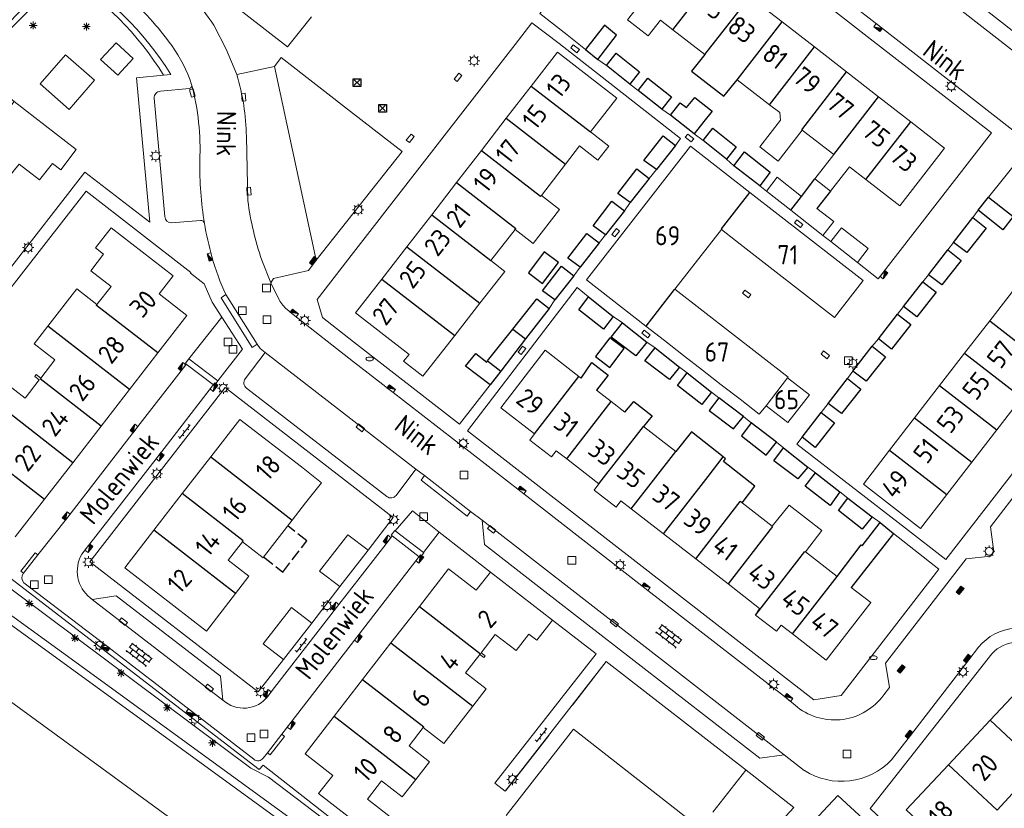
# Model space of a CAD drawing. Extents: x 168769 to 512904, y 516715 to 1559940.
# Tile 132 of 256: x 169957 to 170084, y 519628 to 519731. Entities that reach past the tile are written whole.
import ezdxf

# ---------------------------------------------------------------- set-up
doc = ezdxf.new("R2010")
doc.units = 0
doc.header["$MEASUREMENT"] = 0
doc.linetypes.add('LP', pattern=[14, 9, -5])
doc.linetypes.add('OVERBOUW', pattern=[2, 1.5, -0.5])
doc.layers.get('0').update_dxf_attribs({"linetype": 'CONTINUOUS'})
for name, color, linetype, lineweight in [('B01_HOOFDGEBOUW', 10, 'CONTINUOUS', 0), ('B02_bijgebouw', 12, 'CONTINUOUS', 0), ('B07_scheidingsmuur', 14, 'CONTINUOUS', 25), ('B51_Luifel', 7, 'OVERBOUW', 25), ('Q04_wegmarkering', 7, 'CONTINUOUS', 0), ('Q21_LANTAARNPAAL', 7, 'CONTINUOUS', 18), ('Q23_kolk', 7, 'CONTINUOUS', 18), ('Q26_BOOM', 7, 'CONTINUOUS', 18), ('Q28_rioolput', 7, 'CONTINUOUS', 18), ('Q92_BRANDKRAAN', 7, 'CONTINUOUS', 0), ('Q96_STRAATKOLK', 7, 'CONTINUOUS', 0), ('Q97_TROTTOIRKOLK', 7, 'CONTINUOUS', 0), ('S02_symb_open_verh', 7, 'CONTINUOUS', 13), ('T03_HEK', 34, 'CONTINUOUS', 0), ('T04_Haag', 72, 'CONTINUOUS', 0), ('T09_INSTEEKSLOOT', 72, 'CONTINUOUS', 0), ('T51_CULTUURSCHEIDING', 3, 'CONTINUOUS', 0), ('V00_kant_verharding', 252, 'CONTINUOUS', 0), ('V04_Kant_op_inrit', 254, 'CONTINUOUS', 13), ('V11_VERKEERSDREMPEL', 7, 'CONTINUOUS', 0), ('W00_KANT_WATER', 140, 'CONTINUOUS', 0)]:
    doc.layers.add(name, color=color, linetype=linetype, lineweight=lineweight)
for name, color, linetype in [('B11_dakrand_hoofdgebouw', 20, 'CONTINUOUS'), ('B14_dakrand_bijgebouw', 30, 'CONTINUOUS'), ('Q34_Speelwerktuig', 32, 'CONTINUOUS'), ('Z02_Huisnummer', 253, 'CONTINUOUS'), ('Z06_STRAATNAAM', 7, 'CONTINUOUS')]:
    doc.layers.add(name, color=color, linetype=linetype)
doc.styles.add('ISOCP', font='isocp.shx', dxfattribs={"height": 1.8})

# ---------------------------------------------------------------- blocks, each defined once
blk = doc.blocks.new('Q21')
at = {"color": 0}
for points in [[(-1.5, 0), (-1, 0)], [(-1.06, 1.06), (-0.71, 0.71)], [(0, 1.5), (0, 1)], [(1.06, 1.06), (0.71, 0.71)], [(1.5, 0), (1, 0)], [(-1.06, -1.06), (-0.71, -0.71)], [(0, -1.5), (0, -1)], [(1.06, -1.06), (0.71, -0.71)]]:
    blk.add_lwpolyline(points, dxfattribs=at)
blk.add_circle((0, 0), 1, dxfattribs=at)
blk = doc.blocks.new('Q26')
at = {"color": 0}
for p, q in [((-1, 0), (1, 0)), ((-0.7, 0.7), (0.7, -0.7)), ((0.7, 0.7), (-0.7, -0.7)), ((0, 1), (0, -1))]:
    blk.add_line(p, q, dxfattribs=at)
blk = doc.blocks.new('Q28')
at = {"color": 0}
blk.add_lwpolyline([(1, 1), (1, -1), (-1, -1), (-1, 1)], close=True, dxfattribs=at)
blk = doc.blocks.new('Q34')
at = {"color": 0}
for p, q in [((-0.7, 0.7), (0.7, -0.7)), ((0.7, 0.7), (-0.7, -0.7))]:
    blk.add_line(p, q, dxfattribs=at)
blk.add_lwpolyline([(1, 1), (1, -1), (-1, -1), (-1, 1)], close=True, dxfattribs=at)
blk = doc.blocks.new('Q97')
blk.add_hatch(color=256).paths.add_polyline_path([(-1, 1), (-1, 0), (1, 1)])
blk.add_line((1, 1), (-1, 0))
at = {"color": 0}
for points in [[(-1, 0), (-1, 1), (1, 1), (1, 0), (-1, 0)], [(0, 0.8), (0, 1)]]:
    blk.add_lwpolyline(points, dxfattribs=at)
blk = doc.blocks.new('Q23')
at = {"color": 0}
blk.add_lwpolyline([(0.99, -0.5), (-0.99, -0.5), (-0.99, 0.5), (0.99, 0.5), (0.99, -0.5)], dxfattribs=at)
blk = doc.blocks.new('Q96')
for p, q in [((-1, 0.88), (1, 0.88)), ((-1, 0.75), (1, 0.75)), ((-1, 0.63), (1, 0.63)), ((-1, 0.5), (1, 0.5)), ((-1, 0.38), (1, 0.38)), ((-1, 0.25), (1, 0.25)), ((-1, 0.12), (1, 0.12))]:
    blk.add_line(p, q)
at = {"color": 0}
blk.add_lwpolyline([(1, 1), (1, 0), (-1, 0), (-1, 1), (1, 1)], dxfattribs=at)
blk = doc.blocks.new('Q92')
at = {"color": 0}
blk.add_ellipse((0, 0), major_axis=(-0.991, 0), ratio=0.499983, start_param=1.570796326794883, end_param=7.853981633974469, dxfattribs=at)
blk = doc.blocks.new('S024')
at = {"color": 0}
for p, q in [((0, 1.2), (6.7, 1.2)), ((0, 0), (6.7, 0)), ((0.2, 1.2), (0.2, 0)), ((1.25, 1.5), (1.25, 1.2)), ((1.25, 0), (1.25, -1.2)), ((2.3, 1.2), (2.3, 0)), ((3.35, 1.5), (3.35, 1.2)), ((3.35, 0), (3.35, -1.2)), ((4.4, 1.2), (4.4, 0)), ((5.45, 1.5), (5.45, 1.2)), ((5.45, 0), (5.45, -1.2)), ((6.5, 1.2), (6.5, 0)), ((0, -1.2), (6.7, -1.2)), ((0.2, -1.2), (0.2, -1.5)), ((2.3, -1.2), (2.3, -1.5)), ((4.4, -1.2), (4.4, -1.5)), ((6.5, -1.2), (6.5, -1.5))]:
    blk.add_line(p, q, dxfattribs=at)
blk = doc.blocks.new('S026')
for p, q in [((0, 0), (4.4, 0)), ((0.2, 0.5), (0.2, 0)), ((1.2, 0), (1.2, -0.5)), ((2.2, 0.5), (2.2, 0)), ((3.2, 0), (3.2, -0.5)), ((4.2, 0.5), (4.2, 0))]:
    blk.add_line(p, q)

msp = doc.modelspace()

# ---------------------------------------------------------------- linework, layer by layer
at = {"layer": 'B01_HOOFDGEBOUW'}
for points in [[(170055.65, 519730.31), (170051.46, 519733.56)], [(170041.47, 519729.29), (170039.84, 519730.55), (170038.26, 519728.5), (170035.58, 519730.58), (170037.17, 519732.62)], [(170059.83, 519727.06), (170055.65, 519730.31)], [(170041.47, 519729.29), (170045.63, 519726.05)], [(170023.07, 519721.97), (170026.48, 519726.38), (170034.17, 519720.42), (170030.76, 519716.02)], [(170064.01, 519723.82), (170059.83, 519727.06)], [(170049.82, 519722.8), (170054, 519719.55)], [(170068.18, 519720.57), (170064.01, 519723.82)], [(170019.83, 519717.78), (170023.07, 519721.97)], [(169955.19, 519708.9), (169955.19, 519708.9), (169955.29, 519709.03), (169954.72, 519709.47), (169955.96, 519711.07), (169956.56, 519711.84), (169959.23, 519709.79), (169960.9, 519711.91), (169961.97, 519711.09), (169963.98, 519713.73), (169955.94, 519719.98), (169954.11, 519717.62), (169950.51, 519720.41), (169950.18, 519719.98), (169949.4, 519720.59), (169946.97, 519717.49), (169947.76, 519716.87), (169946.69, 519715.5)], [(170072.36, 519717.33), (170068.18, 519720.57)], [(170054, 519719.55), (170055.33, 519718.52), (170055.45, 519717.54), (170052.76, 519714.06), (170055.12, 519712.22), (170058.25, 519716.25)], [(170016.6, 519713.61), (170019.83, 519717.78)], [(170058.25, 519716.25), (170062.35, 519713.07)], [(170066.53, 519709.82), (170070.92, 519706.41), (170076.75, 519713.92), (170072.36, 519717.33)], [(170030.76, 519716.02), (170033.13, 519714.18), (170031.72, 519712.36), (170029.35, 519714.2)], [(170013.36, 519709.43), (170016.6, 519713.61)], [(170029.35, 519714.2), (170027.52, 519711.83)], [(170059.9, 519709.92), (170062.35, 519713.07)], [(170027.52, 519711.83), (170024.38, 519707.77)], [(170064.4, 519711.47), (170061.92, 519708.3)], [(170064.4, 519711.47), (170066.53, 519709.82)], [(170061.92, 519708.3), (170059.9, 519709.92)], [(170010.14, 519705.26), (170013.36, 519709.43)], [(170024.38, 519707.77), (170026.75, 519705.94), (170023.33, 519701.53), (170020.96, 519703.36)], [(170006.9, 519701.08), (170010.14, 519705.26)], [(169976.58, 519697.31), (169968.52, 519703.57), (169966.48, 519700.94), (169967.54, 519700.12), (169965.89, 519697.99), (169968.52, 519695.95), (169966.68, 519693.58)], [(170020.96, 519703.36), (170017.83, 519699.31)], [(170003.67, 519696.9), (170006.9, 519701.08)], [(170016.38, 519693.75), (170019.62, 519697.89), (170017.83, 519699.31)], [(169976.58, 519697.31), (169974.76, 519694.97), (169978.36, 519692.17), (169974.58, 519687.3)], [(170007.22, 519687.11), (170000.26, 519692.5), (170003.67, 519696.9)], [(169966.68, 519693.58), (169964.05, 519695.62), (169960.29, 519690.78)], [(170082.6, 519691.46), (170085.85, 519695.66)], [(170013.13, 519689.58), (170016.38, 519693.75)], [(169960.29, 519690.78), (169958.53, 519688.5), (169961.2, 519686.42), (169959.37, 519684.05)], [(170079.35, 519687.26), (170082.6, 519691.46)], [(170008.99, 519684.28), (170013.13, 519689.58)], [(169974.58, 519687.3), (169970.9, 519682.55)], [(170008.99, 519684.28), (170006.5, 519686.22), (170007.22, 519687.11)], [(170029.27, 519684.25), (170024.89, 519687.65), (170019.1, 519680.18), (170023.49, 519676.78)], [(170076.1, 519683.06), (170079.35, 519687.26)], [(169959.37, 519684.05), (169958.79, 519684.5), (169958.6, 519684.25), (169959.18, 519683.8), (169957.34, 519681.43), (169954.66, 519683.51), (169952.93, 519681.28)], [(170029.54, 519684.04), (170029.27, 519684.25)], [(170072.85, 519678.87), (170076.1, 519683.06)], [(169970.9, 519682.55), (169967.22, 519677.8)], [(170033.45, 519681.01), (170031.56, 519682.47)], [(170035.23, 519679.63), (170033.45, 519681.01)], [(170086.78, 519681.51), (170083.53, 519677.31)], [(169967.22, 519677.8), (169963.53, 519673.05)], [(169985.22, 519678.68), (169981.45, 519673.8)], [(169981.45, 519673.8), (169985.22, 519678.68), (169993.22, 519672.51), (169995.83, 519670.43), (169993.77, 519667.82), (169992.04, 519665.6), (169988.44, 519660.95), (169988.24, 519660.7), (169985.56, 519662.78)], [(169985.22, 519678.68), (169993.22, 519672.51)], [(170069.59, 519674.67), (170072.85, 519678.87)], [(170027.67, 519673.54), (170026.32, 519674.58), (170025.71, 519673.79), (170022.87, 519675.99), (170023.49, 519676.78)], [(170041.84, 519674.51), (170037.65, 519677.76)], [(170083.53, 519677.31), (170080.28, 519673.11)], [(170077.02, 519668.91), (170073.62, 519664.52), (170066.2, 519670.28), (170069.59, 519674.67)], [(169963.53, 519673.05), (169959.85, 519668.31)], [(169981.45, 519673.8), (169977.76, 519669.04)], [(169981.45, 519673.8), (169977.76, 519669.04)], [(170027.67, 519673.54), (170031.86, 519670.29)], [(170080.28, 519673.11), (170077.02, 519668.91)], [(170036.05, 519667.04), (170034.71, 519668.08), (170034.09, 519667.29), (170031.25, 519669.5), (170031.86, 519670.29)], [(169977.76, 519669.04), (169974.07, 519664.28)], [(169959.85, 519668.31), (169956.07, 519663.43)], [(169993.77, 519667.82), (169992.04, 519665.6)], [(170050.46, 519667.83), (170054.34, 519664.82)], [(170036.05, 519667.04), (170040.24, 519663.79)], [(170054.34, 519664.82), (170056.55, 519667.53), (170060.81, 519664.23), (170058.67, 519661.47)], [(169992.04, 519665.6), (169988.44, 519660.95), (169988.24, 519660.7), (169985.56, 519662.78)], [(169974.07, 519664.28), (169970.29, 519659.4)], [(170040.24, 519663.79), (170044.43, 519660.55)], [(169985.56, 519662.78), (169983.72, 519660.41), (169986.4, 519658.33)], [(170058.67, 519661.47), (170062.79, 519658.28)], [(170044.43, 519660.55), (170048.62, 519657.3)], [(169970.29, 519659.4), (169980.89, 519651.18)], [(170008.54, 519654.38), (170012.32, 519659.27)], [(170012.32, 519659.27), (170015.92, 519656.48), (170017.76, 519658.85)], [(170017.76, 519658.85), (170025.83, 519652.6)], [(169984.66, 519656.07), (169986.4, 519658.33)], [(169980.89, 519651.18), (169984.66, 519656.07)], [(170048.62, 519657.3), (170052.73, 519654.11), (170052.19, 519653.26)], [(170056.99, 519650.8), (170061.38, 519647.41), (170067.17, 519654.88), (170064.61, 519656.86)], [(170004.85, 519649.63), (170008.54, 519654.38)], [(170025.83, 519652.6), (170023.8, 519649.98), (170022.74, 519650.79), (170021.09, 519648.66), (170018.4, 519650.74), (170016.57, 519648.37), (170017.09, 519647.96), (170016.9, 519647.73), (170016.38, 519648.13)], [(170052.19, 519653.26), (170054.92, 519651.15), (170055.53, 519651.94), (170056.99, 519650.8)], [(170001.17, 519644.87), (170004.85, 519649.63)], [(170016.38, 519648.13), (170014.55, 519645.76), (170017.23, 519643.68), (170015.47, 519641.41)], [(169997.49, 519640.11), (170001.17, 519644.87)], [(170082.67, 519639.6), (170088.16, 519645.47), (170094.44, 519639.59), (170091.35, 519636.29), (170094.9, 519632.97), (170097.99, 519636.28), (170100.36, 519634.06)], [(170015.47, 519641.41), (170011.72, 519636.57), (170009.04, 519638.64)], [(169993.7, 519635.22), (169997.49, 519640.11)], [(170077.26, 519633.81), (170082.67, 519639.6)], [(170009.04, 519638.64), (170007.2, 519636.27), (170009.87, 519634.2)], [(170019.82, 519627.24), (170028.55, 519638.42), (170043.89, 519626.43), (170035.16, 519615.26)], [(169995.46, 519630.07), (169997.3, 519632.44), (169993.7, 519635.22)], [(170009.87, 519634.2), (170008.08, 519631.91)], [(170075.58, 519620.12), (170077.71, 519622.39), (170071.77, 519627.94), (170077.26, 519633.81)], [(170008.08, 519631.91), (170006.31, 519629.65)], [(169995.46, 519630.07), (170003.53, 519623.81), (170005.55, 519626.43), (170001.8, 519629.33), (170003.64, 519631.71), (170006.31, 519629.65)], [(170091.81, 519624.93), (170089.43, 519627.15), (170090.09, 519627.86), (170086.57, 519631.15), (170083.55, 519627.93)]]:
    msp.add_lwpolyline(points, dxfattribs=at)
at = {"layer": 'B02_bijgebouw'}
for points in [[(170037.95, 519690.8), (170030.23, 519696.81), (170043.75, 519714.17), (170051.47, 519708.16)], [(170058.18, 519707.64), (170054.99, 519710.14), (170053.62, 519708.33)], [(170051.47, 519708.16), (170066.19, 519696.7), (170062.45, 519691.9), (170050.18, 519701.45)], [(170053.62, 519708.33), (170056.78, 519705.85)], [(170060.16, 519706.08), (170062.35, 519704.37), (170060.94, 519702.57)], [(170060.94, 519702.57), (170056.78, 519705.85)], [(170061.97, 519701.77), (170063.37, 519703.57), (170066.8, 519700.88), (170065.43, 519699.04)], [(170047.76, 519703.33), (170041.73, 519695.58)], [(170050.18, 519701.45), (170047.76, 519703.33)], [(170065.43, 519699.04), (170061.97, 519701.77)], [(170041.73, 519695.58), (170056.42, 519684.15), (170056.36, 519684.07)], [(170040.39, 519688.91), (170037.95, 519690.8)], [(170042.86, 519686.99), (170040.39, 519688.91)], [(170045.3, 519685.09), (170042.86, 519686.99)], [(170047.74, 519683.18), (170045.3, 519685.09)], [(170050.19, 519681.28), (170047.74, 519683.18)], [(170056.36, 519684.07), (170059.2, 519681.86), (170056.4, 519678.27), (170053.59, 519680.45)], [(170053.59, 519680.45), (170056.36, 519684.07)], [(170053.59, 519680.45), (170052.68, 519679.34), (170050.19, 519681.28)], [(169998.23, 519656.95), (169995.59, 519658.95), (169999.27, 519663.7), (170001.91, 519661.69)], [(170001.91, 519661.69), (169998.23, 519656.95)], [(169990.89, 519647.48), (169988.25, 519649.52), (169991.92, 519654.25), (169994.56, 519652.21)], [(169994.56, 519652.21), (169990.89, 519647.48)]]:
    msp.add_lwpolyline(points, dxfattribs=at)
at = {"layer": 'B07_scheidingsmuur'}
for points in [[(170041.47, 519729.29), (170047.3, 519736.79)], [(170045.63, 519726.05), (170051.46, 519733.56)], [(170049.82, 519722.8), (170055.65, 519730.31)], [(170054, 519719.55), (170059.83, 519727.06)], [(170058.21, 519716.28), (170064.01, 519723.82)], [(170023.07, 519721.97), (170030.76, 519716.02)], [(170062.35, 519713.07), (170068.18, 519720.57)], [(170019.83, 519717.78), (170027.52, 519711.83)], [(170058.21, 519716.28), (170058.25, 519716.25)], [(170066.53, 519709.82), (170072.36, 519717.33)], [(170016.6, 519713.61), (170024.29, 519707.66)], [(170013.36, 519709.43), (170021.05, 519703.48)], [(170024.29, 519707.66), (170024.38, 519707.77)], [(170047.79, 519703.43), (170051.47, 519708.16)], [(170010.14, 519705.26), (170017.83, 519699.31)], [(170020.96, 519703.36), (170021.05, 519703.48)], [(170047.79, 519703.43), (170047.76, 519703.33)], [(170006.9, 519701.08), (170016.38, 519693.75)], [(170003.67, 519696.9), (170013.13, 519689.58)], [(170041.63, 519695.53), (170037.95, 519690.8)], [(170041.63, 519695.53), (170041.73, 519695.58)], [(169974.58, 519687.3), (169966.61, 519693.48), (169966.68, 519693.58)], [(169970.9, 519682.55), (169960.29, 519690.78)], [(170082.6, 519691.46), (170090.03, 519685.71)], [(170020.69, 519690.41), (170022.33, 519689.14)], [(170079.35, 519687.26), (170086.78, 519681.51)], [(170017.41, 519686.27), (170019.1, 519684.96)], [(170023.49, 519676.78), (170029.27, 519684.25)], [(169967.22, 519677.8), (169959.29, 519683.95), (169959.37, 519684.05)], [(170076.1, 519683.06), (170083.53, 519677.31)], [(169963.53, 519673.05), (169952.93, 519681.28)], [(170027.67, 519673.54), (170033.45, 519681.01)], [(170072.85, 519678.87), (170080.28, 519673.11)], [(170031.86, 519670.29), (170037.65, 519677.75)], [(169952.02, 519674.58), (169951.92, 519674.45), (169959.85, 519668.31)], [(170036.05, 519667.04), (170041.84, 519674.51)], [(170069.59, 519674.67), (170077.02, 519668.91)], [(169981.45, 519673.8), (169992.04, 519665.6)], [(170046.03, 519671.26), (170048, 519673.8)], [(170040.24, 519663.79), (170046.03, 519671.26)], [(169985.56, 519662.78), (169985.67, 519662.91), (169977.76, 519669.04)], [(170044.43, 519660.55), (170050.22, 519668.02)], [(170050.46, 519667.83), (170050.22, 519668.02)], [(169984.66, 519656.07), (169974.07, 519664.28)], [(170054.41, 519664.77), (170048.62, 519657.3)], [(170054.34, 519664.82), (170054.41, 519664.77)], [(170052.19, 519653.26), (170058.6, 519661.52)], [(170058.6, 519661.52), (170058.67, 519661.47)], [(170056.99, 519650.8), (170062.79, 519658.28)], [(170008.54, 519654.38), (170016.47, 519648.24), (170016.38, 519648.13)], [(170004.85, 519649.63), (170015.47, 519641.41)], [(170001.17, 519644.87), (170009.1, 519638.73), (170009.04, 519638.64)], [(169997.49, 519640.11), (170008.08, 519631.91)], [(170082.67, 519639.6), (170094.86, 519628.19)], [(170077.26, 519633.81), (170083.55, 519627.93)]]:
    msp.add_lwpolyline(points, dxfattribs=at)
at = {"layer": 'B11_dakrand_hoofdgebouw', "flags": 128}
for points in [[(170045.63, 519726.05), (170043.88, 519723.9), (170048.08, 519720.64), (170049.82, 519722.8)], [(170035.23, 519679.63), (170036.39, 519681.01), (170038.77, 519679.14), (170037.65, 519677.76)]]:
    msp.add_lwpolyline(points, dxfattribs=at)
at = {"layer": 'B11_dakrand_hoofdgebouw'}
for points in [[(170029.54, 519684.04), (170030.95, 519686.06), (170033.04, 519684.42), (170031.56, 519682.47)], [(170048, 519673.8), (170043.86, 519677.05), (170041.84, 519674.51)], [(170050.46, 519667.83), (170052.11, 519669.98), (170048.02, 519673.19), (170048.3, 519673.56), (170048, 519673.8)], [(170062.79, 519658.28), (170065.89, 519662.38), (170066.04, 519662.27), (170068.36, 519665.28)], [(170068.36, 519665.28), (170070.13, 519663.87)], [(170070.13, 519663.87), (170064.61, 519656.86)]]:
    msp.add_lwpolyline(points, dxfattribs=at)
at = {"layer": 'B14_dakrand_bijgebouw'}
for points in [[(170031.73, 519725.43), (170034.14, 519728.6), (170032.59, 519729.89), (170030.11, 519726.74)], [(170030.11, 519726.74), (170031.73, 519725.43)], [(170032.83, 519724.63), (170034.09, 519726.25), (170037.14, 519723.81), (170035.88, 519722.2)], [(170035.88, 519722.2), (170032.83, 519724.63)], [(170036.96, 519721.4), (170038.23, 519723.01), (170041.27, 519720.58), (170040.02, 519718.96)], [(170040.02, 519718.96), (170036.96, 519721.4)], [(170043.21, 519719.17), (170044.29, 519720.48), (170046.56, 519718.73), (170045.47, 519717.37)], [(170041.16, 519718.19), (170042.42, 519719.8), (170043.21, 519719.17)], [(170044.21, 519715.75), (170041.16, 519718.19)], [(170045.47, 519717.37), (170044.21, 519715.75)], [(170045.38, 519714.9), (170046.64, 519716.51), (170049.69, 519714.08), (170048.43, 519712.46)], [(170039.32, 519711.13), (170037.71, 519712.29), (170040.18, 519715.51), (170041.8, 519714.26)], [(170048.43, 519712.46), (170045.38, 519714.9)], [(170041.8, 519714.26), (170039.32, 519711.13)], [(170049.37, 519711.63), (170050.77, 519713.43), (170054.11, 519710.78), (170052.74, 519709)], [(170035.93, 519706.83), (170034.32, 519708), (170036.79, 519711.21), (170038.4, 519709.97)], [(170052.74, 519709), (170049.37, 519711.63)], [(170038.4, 519709.97), (170035.93, 519706.83)], [(170058.18, 519707.64), (170059.9, 519709.92)], [(170056.78, 519705.85), (170058.18, 519707.64)], [(170061.92, 519708.3), (170060.16, 519706.08)], [(170082.45, 519707.53), (170085.64, 519705.05), (170084.3, 519703.31), (170081.1, 519705.85)], [(170081.1, 519705.85), (170082.45, 519707.53)], [(170032.7, 519702.63), (170031.09, 519703.8), (170033.55, 519707.02), (170035.17, 519705.77)], [(170035.17, 519705.77), (170032.7, 519702.63)], [(170080.42, 519704.89), (170082.16, 519703.53), (170079.64, 519700.34), (170077.92, 519701.67)], [(170077.92, 519701.67), (170080.42, 519704.89)], [(170029.43, 519698.45), (170027.82, 519699.62), (170030.29, 519702.83), (170031.9, 519701.59)], [(170031.9, 519701.59), (170029.43, 519698.45)], [(170024.75, 519700.46), (170022.7, 519697.72), (170024.54, 519696.34), (170026.6, 519699.07), (170024.75, 519700.46)], [(170077.16, 519700.7), (170078.9, 519699.33), (170076.39, 519696.14), (170074.67, 519697.47)], [(170074.67, 519697.47), (170077.16, 519700.7)], [(170026.13, 519694.21), (170024.52, 519695.38), (170026.98, 519698.59), (170028.6, 519697.34)], [(170028.6, 519697.34), (170026.13, 519694.21)], [(170073.9, 519696.55), (170075.63, 519695.19), (170073.12, 519692), (170071.4, 519693.33)], [(170071.4, 519693.33), (170073.9, 519696.55)], [(170033.71, 519692.04), (170032.47, 519690.4), (170029.24, 519692.89), (170030.51, 519694.58)], [(170030.51, 519694.58), (170033.71, 519692.04)], [(170020.69, 519690.41), (170023.81, 519694.35), (170025.39, 519693.09)], [(170025.39, 519693.09), (170022.33, 519689.14)], [(170070.64, 519692.35), (170072.37, 519690.98), (170069.86, 519687.8), (170068.14, 519689.13)], [(170068.14, 519689.13), (170070.64, 519692.35)], [(170038.1, 519688.72), (170036.63, 519686.92), (170033.46, 519689.35), (170034.9, 519691.2)], [(170034.9, 519691.2), (170038.1, 519688.72)], [(170017.41, 519686.27), (170020.69, 519690.41)], [(170022.33, 519689.14), (170019.1, 519684.96)], [(170033.29, 519689.27), (170031.43, 519686.83), (170033.27, 519685.43), (170035.13, 519687.87), (170033.29, 519689.27)], [(170067.35, 519688.18), (170069.08, 519686.81), (170066.57, 519683.63), (170064.85, 519684.96)], [(170064.85, 519684.96), (170067.35, 519688.18)], [(170017.72, 519683.17), (170014.55, 519685.57), (170015.87, 519687.22), (170017.29, 519686.11), (170017.41, 519686.27)], [(170042.33, 519685.46), (170041.02, 519683.85), (170037.83, 519686.3), (170039.14, 519687.95)], [(170039.14, 519687.95), (170042.33, 519685.46)], [(170019.1, 519684.96), (170017.72, 519683.17)], [(170046.47, 519682.22), (170045.2, 519680.61), (170042.05, 519683.07), (170043.3, 519684.71)], [(170043.3, 519684.71), (170046.47, 519682.22)], [(170064.13, 519683.98), (170065.87, 519682.61), (170063.35, 519679.43), (170061.64, 519680.76)], [(170061.64, 519680.76), (170064.13, 519683.98)], [(170047.43, 519681.49), (170046.17, 519679.84), (170049.32, 519677.43), (170050.61, 519679.04)], [(170050.61, 519679.04), (170047.43, 519681.49)], [(170060.73, 519679.59), (170062.46, 519678.22), (170059.95, 519675.03), (170058.23, 519676.36)], [(170058.23, 519676.36), (170060.73, 519679.59)], [(170051.63, 519678.22), (170050.38, 519676.54), (170053.57, 519674.04), (170054.92, 519675.71)], [(170054.92, 519675.71), (170051.63, 519678.22)], [(170058.98, 519672.48), (170057.7, 519670.96), (170054.57, 519673.31), (170055.84, 519674.97)], [(170055.84, 519674.97), (170058.98, 519672.48)], [(170063.14, 519669.28), (170061.9, 519667.48), (170058.65, 519669.99), (170059.96, 519671.73)], [(170059.96, 519671.73), (170063.14, 519669.28)], [(170067.33, 519666.03), (170066.06, 519664.4), (170062.96, 519666.84), (170064.18, 519668.45)], [(170064.18, 519668.45), (170067.33, 519666.03)]]:
    msp.add_lwpolyline(points, dxfattribs=at)
at = {"layer": 'B51_Luifel'}
msp.add_lwpolyline([(169988.32, 519660.81), (169990.79, 519658.85), (169993.92, 519662.89), (169991.45, 519664.84)], dxfattribs=at)
at = {"layer": 'Q04_wegmarkering'}
for points in [[(169986.08, 519715.41, 0.069964), (169984.82, 519723.48)], [(169978.96, 519722.18, -0.078662), (169980.02, 519712.25)], [(169980.02, 519712.25, 0.041971), (169980.62, 519704.14)], [(169988.07, 519699.35, -0.04538), (169986.26, 519707.06)]]:
    msp.add_lwpolyline(points, format="xyb", dxfattribs=at)
for points in [[(169986.26, 519707.06), (169986.08, 519715.41)], [(169989.26, 519696.42), (169988.07, 519699.35)], [(169988.53, 519687.35), (170008.09, 519672.23)], [(170016.68, 519665.57), (170055.91, 519635.1)], [(169966.05, 519655.29), (169983.04, 519642.21)]]:
    msp.add_lwpolyline(points, dxfattribs=at)
at = {"layer": 'T03_HEK', "linetype": 'LP'}
for points in [[(170011.23, 519619.45), (170032.81, 519647.21)], [(170011.23, 519619.45), (170029.47, 519605.54), (170050.93, 519633.13)]]:
    msp.add_lwpolyline(points, dxfattribs=at)
at = {"layer": 'T04_Haag'}
msp.add_lwpolyline([(169900.32, 519701.16), (169909.98, 519693.68), (169909.43, 519692.9), (169935.23, 519672.65), (169935.86, 519673.23), (169956.07, 519657.57), (169987.74, 519633.18), (169988.27, 519633.76), (170008.88, 519617.63)], dxfattribs=at)
at = {"layer": 'T09_INSTEEKSLOOT'}
msp.add_lwpolyline([(170007.68, 519618.29), (170002.99, 519621.56), (169988.96, 519632.21), (169986.67, 519633.38), (169952.71, 519658.72)], dxfattribs=at)
at = {"layer": 'T51_CULTUURSCHEIDING'}
msp.add_lwpolyline([(169955.94, 519719.98), (169950.5, 519724.48), (169954.51, 519728.47), (169958.01, 519731.98), (169958.2, 519735.02), (169959.13, 519736.01, -0.197525), (169962.2, 519736.45, -0.119867), (169975.32, 519723.38)], format="xyb", dxfattribs=at)
at = {"layer": 'V00_kant_verharding'}
for p, q in [((170079.89, 519647.46), (170081.15, 519649.07)), ((170072.32, 519637.6), (170079.89, 519647.46)), ((170069.85, 519634.46), (170072.32, 519637.6)), ((170052.74, 519634.65), (170055.91, 519635.1)), ((170055.91, 519635.1), (170058.53, 519633.07))]:
    msp.add_line(p, q, dxfattribs=at)
for points in [[(169978.74, 519752.74), (169975.08, 519755.73), (169970.26, 519749.11), (169970.22, 519743.58), (169972.67, 519741.65), (169991.43, 519727.06)], [(170027.74, 519728.62), (170024.2, 519731.38), (170038.68, 519750), (170038.8, 519750.16), (170039.01, 519750), (170067.1, 519728.11), (170082.84, 519715.91), (170068.13, 519696.92), (170065.43, 519699.04)], [(170078.32, 519750), (170071.09, 519740.47), (170122.07, 519700.64)], [(170070.01, 519738.75), (170114.09, 519704.37), (170114.46, 519701.15), (170118.69, 519697.82), (170116, 519694.25), (170114.61, 519692.48), (170107.68, 519683.46), (170107.12, 519682.8), (170095.25, 519667.36), (170093.11, 519664.46)], [(169994.53, 519730.95), (169991.43, 519727.06)], [(170026.69, 519727.48), (170023.16, 519730.18), (170020.99, 519727.38), (170000, 519700.36), (169995.26, 519694.26), (169995.97, 519691.9), (170000, 519688.76), (170013.76, 519678.04)], [(170027.74, 519728.62), (170030.11, 519726.74)], [(169971.37, 519725.54), (169969.15, 519727.57), (169967.15, 519725.42), (169969.37, 519723.39), (169971.37, 519725.54)], [(170041.8, 519714.26), (170042.47, 519715.17), (170026.69, 519727.48)], [(169966.37, 519722.73), (169962.58, 519726.02), (169959.28, 519722.24), (169963.07, 519718.94), (169966.37, 519722.73)], [(169989.74, 519724.53), (169990.6, 519725.67), (170000, 519718.35), (170006.29, 519713.46)], [(170031.73, 519725.43), (170032.83, 519724.63)], [(169989.74, 519724.53), (169995.15, 519699.35)], [(169965.1, 519710.79), (169973.52, 519704.29), (169971.83, 519723.06), (169975.32, 519723.38)], [(169975.32, 519723.38), (169976.27, 519723.47)], [(169974.92, 519721.3), (169978.71, 519721.64)], [(170035.88, 519722.2), (170036.96, 519721.4)], [(169975.48, 519705.01), (169974.11, 519720.39)], [(170040.02, 519718.96), (170041.16, 519718.19)], [(170044.21, 519715.75), (170045.38, 519714.9)], [(170006.29, 519713.46), (169995.15, 519699.35)], [(170048.43, 519712.46), (170049.37, 519711.63)], [(170058.23, 519676.36), (170057.54, 519675.47), (170071.67, 519664.55), (170076.92, 519660.49), (170089.75, 519677.08), (170103.89, 519695.48), (170103.43, 519699.76), (170086.69, 519712.84), (170082.45, 519707.53)], [(170038.4, 519709.97), (170039.32, 519711.13)], [(169944.9, 519684.79), (169965.1, 519710.79)], [(170052.74, 519709), (170053.62, 519708.33)], [(169965.27, 519708.34), (169946.16, 519683.81)], [(169982.88, 519691.96), (169981.64, 519693.92), (169980.61, 519696.29), (169978.83, 519697.68), (169978.88, 519697.74), (169965.27, 519708.34)], [(170035.17, 519705.77), (170035.93, 519706.83)], [(170081.1, 519705.85), (170080.42, 519704.89)], [(169980.13, 519704.53), (169976.37, 519704.19)], [(170031.9, 519701.59), (170032.7, 519702.63)], [(170061.97, 519701.77), (170060.94, 519702.57)], [(170077.92, 519701.67), (170077.16, 519700.7)], [(169994.14, 519698.01), (169995.15, 519699.35)], [(169994.98, 519699.12), (169995.14, 519699.33)], [(170028.6, 519697.34), (170029.43, 519698.45)], [(169990.33, 519694.2), (169989.26, 519696.42), (169989.61, 519696.99), (169994.14, 519698.01)], [(170074.67, 519697.47), (170073.9, 519696.55)], [(170030.51, 519694.58), (170029.03, 519695.79), (170014.78, 519677.19)], [(169985.93, 519683.94), (169988.53, 519687.35), (169987.86, 519687.87), (169987.48, 519688.44), (169983.43, 519694.88)], [(170025.39, 519693.09), (170026.13, 519694.21)], [(170071.4, 519693.33), (170070.64, 519692.35)], [(169957.14, 519658.68), (169959, 519661.07), (169962.88, 519665.98), (169971.68, 519677.34), (169977.92, 519685.38), (169978.27, 519685.84), (169978.16, 519685.96), (169978.62, 519686.55), (169982.88, 519691.96)], [(169965.43, 519662.1), (169974.68, 519673.96), (169981.69, 519683.02), (169981.8, 519683.17), (169981.92, 519683.09), (169982.39, 519683.67), (169985.56, 519687.81), (169982.88, 519691.96)], [(169991.36, 519692.94), (169992.14, 519692.3)], [(170034.9, 519691.2), (170033.71, 519692.04)], [(170039.14, 519687.95), (170038.1, 519688.72)], [(170068.14, 519689.13), (170067.35, 519688.18)], [(170043.3, 519684.71), (170042.33, 519685.46)], [(170064.85, 519684.96), (170064.13, 519683.98)], [(170013.76, 519678.04), (170017.72, 519683.17)], [(169987.61, 519643.28), (169965.73, 519660.17), (169983.34, 519682.8), (169983.33, 519682.8), (170005.14, 519665.94)], [(170004.33, 519668.65), (169986.1, 519682.75)], [(170047.43, 519681.49), (170046.47, 519682.22)], [(170061.64, 519680.76), (170060.73, 519679.59)], [(170051.63, 519678.22), (170050.61, 519679.04)], [(170070.13, 519663.87), (170075.98, 519659.21), (170063.3, 519642.81), (170059.77, 519642.26), (170014.78, 519677.19)], [(170055.84, 519674.97), (170054.92, 519675.71)], [(170024.83, 519656.34), (170016.98, 519662.43), (170016.68, 519665.57), (170015.19, 519666.72), (170009.22, 519671.39), (170008.09, 519672.23), (170005.53, 519668.81)], [(170059.96, 519671.73), (170058.98, 519672.48)], [(170064.18, 519668.45), (170063.14, 519669.28)], [(170007.65, 519666.81), (170005.39, 519664.22), (170005.34, 519664.24), (170004.9, 519663.65), (170005, 519663.54), (170004.53, 519662.92), (169997.79, 519654.24), (169989, 519642.88), (169988.89, 519642.73)], [(170007.65, 519666.81), (170011.12, 519664.02)], [(170001.91, 519661.69), (170005.14, 519665.94)], [(170068.36, 519665.28), (170067.33, 519666.03)], [(170011.12, 519664.02), (170009.07, 519661.38), (170009.1, 519661.34), (170008.65, 519660.75), (170008.51, 519660.83), (170008.4, 519660.69), (170000.41, 519650.38), (169991.7, 519639.11), (169990.67, 519637.77), (169988.82, 519635.38), (169988.26, 519634.66)], [(170011.12, 519664.02), (170017.76, 519658.85)], [(169964.69, 519661.16), (169965.43, 519662.1)], [(169987.05, 519634.52), (169978.95, 519640.78), (169967.93, 519649.26), (169957.2, 519657.46)], [(169994.56, 519652.21), (169998.23, 519656.95)], [(170024.83, 519656.34), (170052.74, 519634.65)], [(169983.04, 519642.21), (169982.73, 519645.34), (169969.19, 519655.76), (169966.05, 519655.29), (169965.8, 519655.48)], [(170025.83, 519652.6), (170031.48, 519648.23)], [(169987.61, 519643.28), (169990.89, 519647.48)], [(170032.79, 519647.22), (170019.69, 519630.37), (170018.35, 519631.41), (170031.48, 519648.23)], [(170032.79, 519647.22), (170032.81, 519647.21)], [(170050.74, 519633.27), (170032.81, 519647.21)], [(170036.32, 519605.63), (170057.17, 519628.28), (170050.74, 519633.27)], [(170080.91, 519613.18), (170062.88, 519629.84), (170060.98, 519627.78), (170040.38, 519605.43)]]:
    msp.add_lwpolyline(points, dxfattribs=at)
for points in [[(169992.14, 519692.3), (170000, 519686.17), (170004.73, 519682.48), (170021.71, 519669.31), (170037.83, 519656.75), (170056.34, 519642.37), (170057.64, 519641.29, 0.424056), (170068.84, 519642.88), (170069.58, 519643.85), (170069.08, 519646.99), (170079.54, 519660.58), (170082.71, 519660.89), (170083.13, 519661.45), (170082.69, 519664.7), (170091.11, 519675.64), (170100.77, 519688.12), (170104.06, 519688.63), (170105.5, 519690.47, 0.415218), (170104.3, 519701.67), (170104.08, 519701.79), (170089.55, 519713.16), (170068.27, 519729.77), (170049.72, 519744.18)], [(169822.24, 519631.96), (169841.24, 519657.38), (169859.16, 519681.24, -0.001651), (169859.35, 519681.44, -0.011157), (169860.64, 519682.77, -0.10273), (169874.88, 519691.92), (169900.35, 519701.83), (169913.88, 519707.06, -0.18206), (169914.6, 519707.1), (169916.54, 519706.42, 0.187575), (169917.28, 519706.49, 0.082642), (169951.09, 519729.83, 0.187466), (169951.41, 519730.51), (169951.52, 519732.4, -0.18844), (169951.86, 519733.09), (169956.68, 519737.89, -0.412431), (169964.87, 519738.36, 0.008471), (169970.28, 519733.88, -0.062733), (169976.38, 519727.23)], [(169957.46, 519732.49), (169957.34, 519735.23), (169959.44, 519737.41), (169962.37, 519737.13, -0.119618), (169976.27, 519723.47)], [(169989.74, 519724.53), (169984.82, 519723.48), (169983.44, 519726.76), (169981.83, 519729.86, 0.070726), (169975.33, 519737.41)], [(169949.82, 519725.03, 0.020561), (169957.46, 519732.49)], [(169978.96, 519722.18, 0.073982), (169976.38, 519727.23)], [(169974.11, 519720.39, -0.443725), (169974.92, 519721.3)], [(169978.71, 519721.64, 0.408841), (169978.96, 519722.18)], [(169976.37, 519704.19, -0.387614), (169975.48, 519705.01)], [(169980.62, 519704.14, 0.41005), (169980.13, 519704.53)], [(169981.59, 519699.82, -0.02178), (169980.62, 519704.14)], [(169983.43, 519694.88, -0.044417), (169981.59, 519699.82)], [(169991.36, 519692.94, -0.075408), (169990.33, 519694.2)], [(170006.68, 519615.99), (169964.27, 519646.86), (169934.77, 519668.27), (169921.13, 519678.19), (169910.29, 519684.04, 0.047723), (169900.33, 519688.08, 0.059756), (169895.79, 519688.86, 0.032689), (169891.03, 519688.79), (169881.84, 519687.73)], [(169986.1, 519682.75, -0.418199), (169985.93, 519683.94)], [(170005.53, 519668.81, -0.410503), (170004.33, 519668.65)], [(169965.8, 519655.48, -0.36773), (169964.69, 519661.16)], [(169957.2, 519657.46, -0.401616), (169957.14, 519658.68)], [(170102.43, 519636.52), (170089.38, 519648.41, 0.434808), (170082.9, 519648.24), (170067.07, 519628.12), (170075.58, 519620.12)], [(169988.89, 519642.73, -0.441564), (169983.04, 519642.21)], [(169988.26, 519634.66, -0.415222), (169987.05, 519634.52)]]:
    msp.add_lwpolyline(points, format="xyb", dxfattribs=at)
for centre, radius, start, end in [((170086.33, 519644.93), 6.63, 45.9597, 141.3941), ((170063.35, 519640.63), 8.96, 237.4706, 316.5127)]:
    msp.add_arc(centre, radius, start, end, dxfattribs=at)
at = {"layer": 'V04_Kant_op_inrit'}
for points in [[(169987.48, 519688.44), (169986.84, 519688.03), (169982.8, 519694.47), (169983.43, 519694.88)], [(170015.19, 519666.72), (170014.74, 519666.12), (170008.76, 519670.79), (170009.22, 519671.39)], [(169957.14, 519658.68), (169956.78, 519658.96), (169958.64, 519661.33), (169959, 519661.07)], [(169990.67, 519637.77), (169991.03, 519637.5), (169989.18, 519635.12), (169988.82, 519635.38)]]:
    msp.add_lwpolyline(points, dxfattribs=at)
at = {"layer": 'V11_VERKEERSDREMPEL'}
for points in [[(169978.27, 519685.84), (169981.8, 519683.17)], [(169982.39, 519683.67), (169978.62, 519686.55)], [(170009.07, 519661.38), (170005.39, 519664.22)], [(170005, 519663.54), (170008.51, 519660.83)]]:
    msp.add_lwpolyline(points, dxfattribs=at)
at = {"layer": 'W00_KANT_WATER'}
for points in [[(170054.52, 519571.01), (170009.31, 519602.72), (169929.62, 519660.87), (169917.81, 519669.32)], [(169963.68, 519646.05), (169934.18, 519667.46)], [(169963.68, 519646.05), (170006.09, 519615.18), (170010.48, 519613.28), (170030.44, 519598.89), (170059.51, 519577.91)]]:
    msp.add_lwpolyline(points, dxfattribs=at)

# ---------------------------------------------------------------- block references
at = {"layer": 'Q21_LANTAARNPAAL', "xscale": 0.5, "yscale": 0.5}
for p in [(170015.64, 519725.26), (170077.62, 519721.96), (169974.3, 519712.89), (170000.59, 519705.91), (169957.74, 519700.99), (169993.64, 519691.53), (170064.85, 519685.95), (169983.09, 519682.73), (170014.23, 519675.55), (169974.45, 519671.62), (170005.18, 519665.66), (170082.53, 519661.54), (169965.59, 519660.15), (170034.6, 519659.75), (169996.55, 519654.46), (169967, 519649.31), (170079.12, 519645.92), (170054.52, 519644.25), (169987.89, 519643.31), (169979.4, 519639.71), (170020.64, 519631.91)]:
    msp.add_blockref('Q21', p, dxfattribs=at)
at = {"layer": 'Q23_kolk'}
for p, xscale, yscale, rotation in [((170028.77, 519726.81), 0.5, 0.5, 322.0532408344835), ((170013.55, 519723.12), 0.5000000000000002, 0.5000000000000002, 231.9927810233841), ((169979.05, 519721.08), 0.4999999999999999, 0.4999999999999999, 104.3557849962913), ((169985.73, 519720.52), 0.5, 0.5, 275.0891417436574), ((170007.35, 519715.17), 0.5, 0.5, 232.0267389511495), ((170043.62, 519715.22), 0.4999999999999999, 0.4999999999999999, 141.8984027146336), ((169986.41, 519708.32), 0.4999999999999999, 0.4999999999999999, 92.9742898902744), ((170034.03, 519702.91), 0.4999999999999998, 0.4999999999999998, 231.3805645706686), ((170057.8, 519704.09), 0.4999999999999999, 0.4999999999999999, 321.4411118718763), ((170051.04, 519694.97), 0.5, 0.5, 324.2670817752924), ((170037.96, 519689.77), 0.4999999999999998, 0.4999999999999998, 142.0872223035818), ((170021.85, 519687.66), 0.5, 0.5, 52.60470478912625), ((170061.25, 519687.06), 0.4999999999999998, 0.4999999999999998, 142.2081412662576), ((170000.88, 519677.58), 0.5, 0.5, 142.2707301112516), ((170017.92, 519664.41), 0.4999999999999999, 0.4999999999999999, 142.2356452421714), ((169970.09, 519652.41), 0.5, 0.5, 322.7633410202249), ((170033.85, 519652.23), 0.5, 0.5, 321.9927810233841), ((169981.28, 519643.77), 0.5, 0.5, 322.6830255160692), ((170052.8, 519637.51), 0.5, 0.5, 322.1663955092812)]:
    msp.add_blockref('Q23', p, dxfattribs=dict(at, xscale=xscale, yscale=yscale, rotation=rotation))
at = {"layer": 'Q26_BOOM', "xscale": 0.5, "yscale": 0.5}
for p in [(169958.39, 519729.85), (169965.3, 519729.69), (169957.89, 519654.77), (169963.82, 519650.27), (169969.8, 519645.71), (169975.8, 519641.23), (169981.68, 519636.66)]:
    msp.add_blockref('Q26', p, dxfattribs=at)
at = {"layer": 'Q28_rioolput', "xscale": 0.5, "yscale": 0.5}
for p in [(169988.69, 519695.74), (169985.55, 519692.81), (169988.75, 519691.64), (169983.71, 519688.72), (169984.35, 519687.78), (170064.25, 519686.29), (170014.34, 519671.46), (170009.08, 519666.02), (170028.34, 519660.35), (169958.56, 519657.22), (169960.35, 519657.86), (169988.35, 519637.79), (169986.68, 519637.34), (170064.07, 519635.23)]:
    msp.add_blockref('Q28', p, dxfattribs=at)
at = {"layer": 'Q34_Speelwerktuig', "xscale": 0.5, "yscale": 0.5}
for p in [(170000.44, 519722.43), (170003.76, 519719.09)]:
    msp.add_blockref('Q34', p, dxfattribs=at)
at = {"layer": 'Q92_BRANDKRAAN', "xscale": 0.5, "yscale": 0.5}
for p in [(170002.09, 519686.53), (170067.5, 519647.72)]:
    msp.add_blockref('Q92', p, dxfattribs=at)
at = {"layer": 'Q96_STRAATKOLK', "xscale": 0.5, "yscale": 0.5}
for p, rotation in [((169994.98, 519699.12), 52.88931702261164), ((170078.96, 519656.33), 51.99278102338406), ((170079.89, 519647.46), 51.99278102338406), ((170071.3, 519646.09), 51.99278102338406), ((170072.32, 519637.6), 51.99278102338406)]:
    msp.add_blockref('Q96', p, dxfattribs=dict(at, rotation=rotation))
at = {"layer": 'Q97_TROTTOIRKOLK'}
for p, xscale, yscale, rotation in [((170068.27, 519729.77), 0.5, 0.5, 141.9927810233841), ((169981.59, 519699.82), 0.5, 0.5, 105.2567193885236), ((170068.68, 519697.64), 0.5, 0.5, 232.2081412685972), ((169992.14, 519692.3), 0.5, 0.5, 321.9927810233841), ((169977.92, 519685.38), 0.4999999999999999, 0.4999999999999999, 52.06344408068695), ((169981.69, 519683.02), 0.5, 0.5, 232.4502275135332), ((170004.73, 519682.48), 0.5, 0.5, 321.9927810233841), ((169971.68, 519677.34), 0.4999999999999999, 0.4999999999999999, 52.34644122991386), ((169974.68, 519673.96), 0.4999999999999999, 0.4999999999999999, 232.1774320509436), ((170021.71, 519669.31), 0.5, 0.5, 321.9927810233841), ((169962.88, 519665.98), 0.5, 0.5, 51.94463018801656), ((169965.43, 519662.1), 0.5, 0.5, 231.7939801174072), ((170004.53, 519662.92), 0.5, 0.5, 52.7352335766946), ((170008.4, 519660.69), 0.5, 0.5, 232.040114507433), ((170037.83, 519656.75), 0.5, 0.5, 321.9927810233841), ((169997.79, 519654.24), 0.5, 0.5, 52.18553403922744), ((170000.41, 519650.38), 0.5000000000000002, 0.5000000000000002, 232.3409756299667), ((169967.93, 519649.26), 0.4999999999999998, 0.4999999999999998, 142.6905528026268), ((169989, 519642.88), 0.5, 0.5, 52.21272719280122), ((170056.34, 519642.37), 0.5, 0.5, 320.0014031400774), ((169978.95, 519640.78), 0.5, 0.5, 142.1731382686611), ((169991.7, 519639.11), 0.4999999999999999, 0.4999999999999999, 232.1590392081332)]:
    msp.add_blockref('Q97', p, dxfattribs=dict(at, xscale=xscale, yscale=yscale, rotation=rotation))
at = {"layer": 'S02_symb_open_verh', "xscale": 0.5, "yscale": 0.5}
for name, p, rotation in [('S026', (169977.41, 519676.21), 52.10346804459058), ('S024', (170039.63, 519651.56), 322.15775635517), ('S024', (169970.84, 519649.15), 322.15775635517), ('S026', (169992.57, 519648.44), 52.10346804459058), ('S026', (170023.73, 519636.8), 52.10346804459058)]:
    msp.add_blockref(name, p, dxfattribs=dict(at, rotation=rotation))

# ---------------------------------------------------------------- texts
at = {"layer": 'Z02_Huisnummer', "style": 'ISOCP'}
for s, rotation, p in [('85', 322, (170044.4, 519732.43)), ('83', 322, (170048.34, 519729.33)), ('81', 322, (170052.86, 519725.72)), ('13', 52, (170026.76, 519720.19)), ('79', 322, (170056.86, 519722.71)), ('15', 52, (170023.64, 519716.12)), ('77', 322, (170061.2, 519719.34)), ('75', 322, (170065.84, 519715.73)), ('17', 52, (170020.17, 519711.64)), ('73', 322, (170069.41, 519712.52)), ('19', 52, (170017.28, 519707.91)), ('21', 52, (170013.77, 519703.36)), ('23', 52, (170010.91, 519699.67)), ('69', 359.4754, (170039.13, 519701.3)), ('71', 359.4754, (170055.02, 519698.82)), ('25', 52, (170007.66, 519695.47)), ('30', 48, (169972.56, 519691.7)), ('27', 52.2995, (170004.18, 519690.69)), ('28', 51.5735, (169968.54, 519685.71)), ('57', 52, (170084.02, 519685.09)), ('67', 359.4754, (170045.57, 519686.19)), ('26', 51.5735, (169964.76, 519680.84)), ('55', 52, (170080.83, 519680.98)), ('29', 322.5543, (170020.91, 519680.94)), ('24', 51.5735, (169961.21, 519676.26)), ('53', 52, (170077.5, 519676.67)), ('31', 323, (170025.79, 519677.79)), ('51', 52, (170074.46, 519672.75)), ('22', 51.5735, (169957.68, 519671.71)), ('33', 323, (170030.25, 519674.34)), ('18', 48, (169988.87, 519670.53)), ('18', 48, (169988.87, 519670.53)), ('35', 323, (170033.98, 519671.44)), ('49', 52, (170070.28, 519668.21)), ('37', 323, (170038.59, 519668.43)), ('16', 51.5735, (169984.68, 519665.21)), ('16', 51.5735, (169984.68, 519665.21)), ('39', 323, (170042.66, 519665.27)), ('14', 51.5735, (169981.15, 519660.66)), ('41', 323, (170046.4, 519661.81)), ('12', 48, (169977.43, 519655.86)), ('43', 323, (170050.94, 519658.29)), ('45', 323, (170055.29, 519654.92)), ('2', 48, (170017.72, 519651.37)), ('47', 323, (170059.09, 519651.95)), ('4', 51.5735, (170012.85, 519645.82)), ('6', 51.5735, (170009.17, 519641.09)), ('8', 51.5735, (170005.52, 519636.34)), ('20', 48, (170081.86, 519631.51)), ('10', 48, (170001.62, 519631.35)), ('18', 48, (170076.23, 519625.72))]:
    msp.add_text(s, height=2.5, rotation=rotation, dxfattribs=at).set_placement(p)
msp.add_text('65', height=2.5, dxfattribs=at).set_placement((170054.58, 519680))
at = {"layer": 'Z06_STRAATNAAM', "style": 'ISOCP'}
for s, rotation, p in [('Nink', 322.4753, (170073.7, 519726.16)), ('Nink', 269.5391, (169982.26, 519718.76)), ('Molenwiek', 51.0798, (169966.18, 519664.83)), ('Nink', 322.3986, (170005.09, 519677.47)), ('Molenwiek', 51.9687, (169994.21, 519644.69))]:
    msp.add_text(s, height=2.5, rotation=rotation, dxfattribs=at).set_placement(p)

doc.saveas('drawing.dxf')
